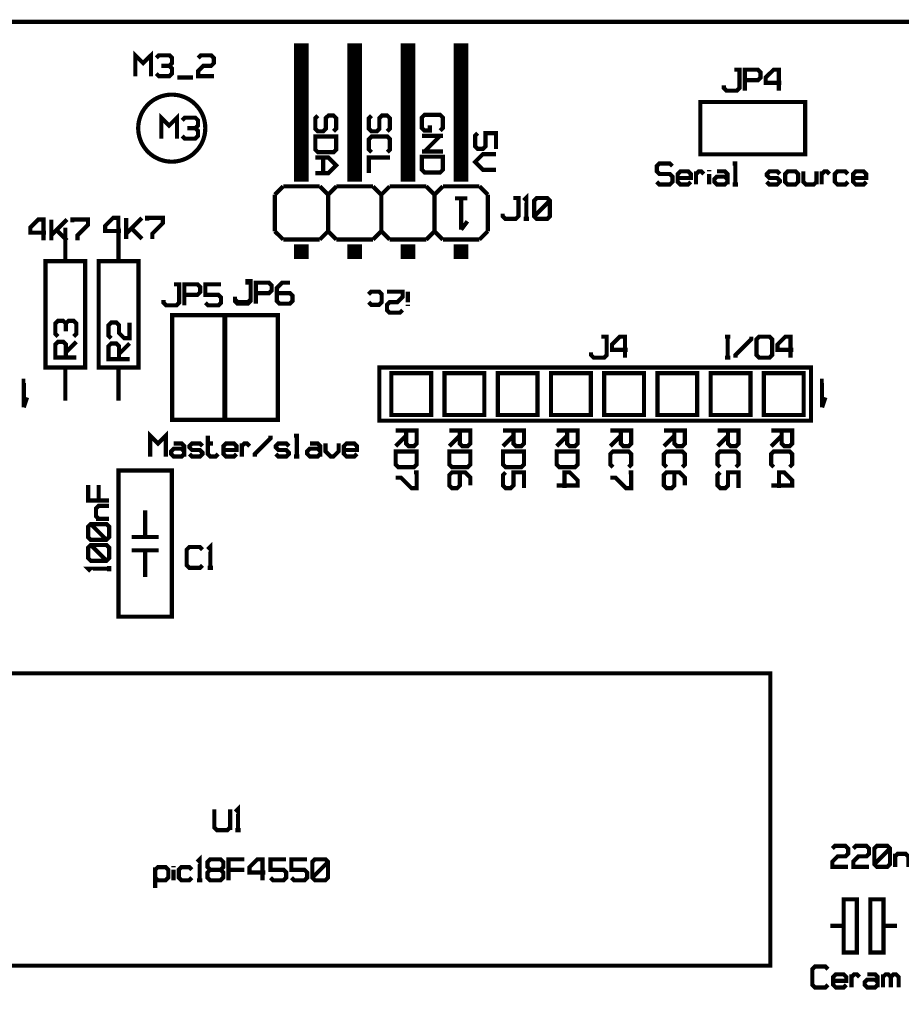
# Model space of a CAD drawing. Header units: millimetres. Extents: x 0 to 118, y 0 to 85.
# Tile 5 of 6: x 55 to 97, y 38 to 85. Entities that reach past the tile are written whole.
import ezdxf

# ---------------------------------------------------------------- set-up
doc = ezdxf.new("R2010")
doc.units = ezdxf.units.MM

msp = doc.modelspace()

# ---------------------------------------------------------------- linework, layer by layer
at = {"layer": '53697760'}
for points, const_width in [([(68.42125, 77.37), (68.42125, 83.97)], 0.7), ([(70.96125, 77.37), (70.96125, 83.97)], 0.7), ([(73.50125, 77.37), (73.50125, 83.97)], 0.7), ([(76.04125, 77.37), (76.04125, 83.97)], 0.7), ([(60.49, 82.40016), (60.49, 83.4), (60.86494, 83.02506), (61.23988, 83.4), (61.23988, 82.40016)], 0.2), ([(61.48984, 83.27502), (61.61482, 83.4), (62.11474, 83.4), (62.23972, 83.27502), (62.23972, 83.02506), (62.11474, 82.90008), (61.7398, 82.90008)], 0.2), ([(64.2394, 82.40016), (63.48952, 82.40016), (63.48952, 82.65012), (63.73948, 82.90008), (64.11442, 82.90008), (64.2394, 83.02506), (64.2394, 83.27502), (64.11442, 83.4), (63.6145, 83.4), (63.48952, 83.27502)], 0.2), ([(62.11474, 82.90008), (62.23972, 82.7751), (62.23972, 82.52514), (62.11474, 82.40016), (61.61482, 82.40016), (61.48984, 82.52514)], 0.2), ([(88.57833, 81.96012), (88.57833, 81.83514), (88.70331, 81.71016), (89.20323, 81.71016), (89.32821, 81.83514), (89.32821, 82.71), (89.07825, 82.71)], 0.2), ([(89.57817, 81.71016), (89.57817, 82.71), (90.20307, 82.71), (90.32805, 82.58502), (90.32805, 82.33506), (90.20307, 82.21008), (89.57817, 82.21008)], 0.2), ([(91.20291, 81.71016), (91.20291, 82.71), (90.95295, 82.71), (90.57801, 82.33506), (90.57801, 82.0851), (91.32789, 82.0851)], 0.2), ([(62.48968, 82.33767), (63.23956, 82.33767)], 0.2), ([(62.23, 78.32), (62.23, 78.32), (62.28583, 78.32098), (62.34161, 78.3239), (62.39724, 78.32877), (62.45267, 78.33558), (62.50783, 78.34431), (62.56265, 78.35497), (62.61707, 78.36753), (62.67101, 78.38199), (62.72442, 78.39831), (62.77723, 78.4165), (62.82937, 78.43651), (62.88077, 78.45833), (62.93139, 78.48193), (62.98115, 78.50729), (63.03, 78.53436), (63.07787, 78.56313), (63.1247, 78.59354), (63.17045, 78.62558), (63.21505, 78.65919), (63.25846, 78.69433), (63.3006, 78.73097), (63.34145, 78.76906), (63.38094, 78.80855), (63.41903, 78.8494), (63.45567, 78.89154), (63.49081, 78.93495), (63.52442, 78.97955), (63.55646, 79.0253), (63.58687, 79.07213), (63.61564, 79.12001), (63.64271, 79.16885), (63.66807, 79.21861), (63.69167, 79.26923), (63.71349, 79.32063), (63.7335, 79.37277), (63.75169, 79.42558), (63.76801, 79.47899), (63.78247, 79.53293), (63.79503, 79.58735), (63.80569, 79.64217), (63.81442, 79.69733), (63.82123, 79.75276), (63.8261, 79.80839), (63.82902, 79.86417), (63.83, 79.92), (63.82902, 79.97583), (63.8261, 80.03161), (63.82123, 80.08724), (63.81442, 80.14267), (63.80569, 80.19783), (63.79503, 80.25265), (63.78247, 80.30707), (63.76801, 80.36101), (63.75169, 80.41442), (63.7335, 80.46723), (63.71349, 80.51937), (63.69167, 80.57077), (63.66807, 80.62139), (63.64271, 80.67115), (63.61564, 80.72), (63.58687, 80.76787), (63.55646, 80.8147), (63.52442, 80.86045), (63.49081, 80.90505), (63.45567, 80.94846), (63.41903, 80.9906), (63.38094, 81.03145), (63.34145, 81.07094), (63.3006, 81.10903), (63.25846, 81.14567), (63.21505, 81.18081), (63.17045, 81.21442), (63.1247, 81.24646), (63.07787, 81.27687), (63.02999, 81.30564), (62.98115, 81.33271), (62.93139, 81.35807), (62.88077, 81.38167), (62.82937, 81.40349), (62.77723, 81.4235), (62.72442, 81.44169), (62.67101, 81.45801), (62.61707, 81.47247), (62.56265, 81.48503), (62.50783, 81.49569), (62.45267, 81.50442), (62.39724, 81.51123), (62.34161, 81.5161), (62.28583, 81.51902), (62.23, 81.52), (62.17417, 81.51902), (62.11839, 81.5161), (62.06276, 81.51123), (62.00733, 81.50442), (61.95217, 81.49569), (61.89735, 81.48503), (61.84293, 81.47247), (61.78899, 81.45801), (61.73558, 81.44169), (61.68277, 81.4235), (61.63063, 81.40349), (61.57923, 81.38167), (61.52861, 81.35807), (61.47885, 81.33271), (61.43, 81.30564), (61.38213, 81.27687), (61.3353, 81.24646), (61.28955, 81.21442), (61.24495, 81.18081), (61.20154, 81.14567), (61.1594, 81.10903), (61.11855, 81.07094), (61.07906, 81.03145), (61.04097, 80.9906), (61.00433, 80.94846), (60.96919, 80.90505), (60.93558, 80.86045), (60.90354, 80.8147), (60.87313, 80.76787), (60.84436, 80.71999), (60.81729, 80.67115), (60.79193, 80.62139), (60.76833, 80.57077), (60.74651, 80.51937), (60.7265, 80.46723), (60.70831, 80.41442), (60.69199, 80.36101), (60.67753, 80.30707), (60.66497, 80.25265), (60.65431, 80.19783), (60.64558, 80.14267), (60.63877, 80.08724), (60.6339, 80.03161), (60.63098, 79.97583), (60.63, 79.92), (60.63098, 79.86417), (60.6339, 79.80839), (60.63877, 79.75276), (60.64558, 79.69733), (60.65431, 79.64217), (60.66497, 79.58735), (60.67753, 79.53293), (60.69199, 79.47899), (60.70831, 79.42558), (60.7265, 79.37277), (60.74651, 79.32063), (60.76833, 79.26923), (60.79193, 79.21861), (60.81729, 79.16885), (60.84436, 79.12), (60.87313, 79.07213), (60.90354, 79.0253), (60.93558, 78.97955), (60.96919, 78.93495), (61.00433, 78.89154), (61.04097, 78.8494), (61.07906, 78.80855), (61.11855, 78.76906), (61.1594, 78.73097), (61.20154, 78.69433), (61.24495, 78.65919), (61.28955, 78.62558), (61.3353, 78.59354), (61.38213, 78.56313), (61.43001, 78.53436), (61.47885, 78.50729), (61.52861, 78.48193), (61.57923, 78.45833), (61.63063, 78.43651), (61.68277, 78.4165), (61.73558, 78.39831), (61.78899, 78.38199), (61.84293, 78.36753), (61.89735, 78.35497), (61.95217, 78.34431), (62.00733, 78.33558), (62.06276, 78.32877), (62.11839, 78.3239), (62.17417, 78.32098), (62.23, 78.32)], 0.2), ([(87.45833, 81.17), (92.45833, 81.17), (92.45833, 78.67), (87.45833, 78.67), (87.45833, 81.17)], 0.2), ([(61.73008, 79.42008), (61.73008, 80.41992), (62.10502, 80.04498), (62.47996, 80.41992), (62.47996, 79.42008)], 0.2), ([(62.72992, 80.29494), (62.8549, 80.41992), (63.35482, 80.41992), (63.4798, 80.29494), (63.4798, 80.04498), (63.35482, 79.92), (62.97988, 79.92)], 0.2), ([(69.20514, 80.52), (69.08016, 80.39502), (69.08016, 79.8951), (69.20514, 79.77012), (69.4551, 79.77012), (69.58008, 79.8951), (69.58008, 80.39502), (69.70506, 80.52), (69.95502, 80.52), (70.08, 80.39502), (70.08, 79.8951), (69.95502, 79.77012)], 0.2), ([(71.76514, 80.52), (71.64016, 80.39502), (71.64016, 79.8951), (71.76514, 79.77012), (72.0151, 79.77012), (72.14008, 79.8951), (72.14008, 80.39502), (72.26506, 80.52), (72.51502, 80.52), (72.64, 80.39502), (72.64, 79.8951), (72.51502, 79.77012)], 0.2), ([(74.54322, 80.05508), (74.54322, 79.80512), (74.29326, 79.80512), (74.16828, 79.9301), (74.16828, 80.43002), (74.29326, 80.555), (75.04314, 80.555), (75.16812, 80.43002), (75.16812, 79.9301), (75.04314, 79.80512)], 0.2), ([(63.35482, 79.92), (63.4798, 79.79502), (63.4798, 79.54506), (63.35482, 79.42008), (62.8549, 79.42008), (62.72992, 79.54506)], 0.2), ([(69.08016, 79.52016), (70.08, 79.52016), (70.08, 78.89526), (69.95502, 78.77028), (69.20514, 78.77028), (69.08016, 78.89526), (69.08016, 79.52016)], 0.2), ([(71.76514, 78.77028), (71.64016, 78.89526), (71.64016, 79.39518), (71.76514, 79.52016), (72.51502, 79.52016), (72.64, 79.39518), (72.64, 78.89526), (72.51502, 78.77028)], 0.2), ([(74.16828, 79.55516), (75.16812, 79.55516)], 0.2), ([(75.04314, 79.55516), (74.29326, 78.80528)], 0.2), ([(77.70812, 78.932), (77.70812, 79.68188), (77.2082, 79.68188), (77.2082, 79.05698), (77.08322, 78.932), (76.83326, 78.932), (76.70828, 79.05698), (76.70828, 79.5569), (76.83326, 79.68188)], 0.2), ([(69.08016, 78.52032), (69.70506, 78.52032), (70.08, 78.14538), (69.70506, 77.77044), (69.08016, 77.77044)], 0.2), ([(69.4551, 78.52032), (69.4551, 77.77044)], 0.2), ([(72.64, 78.52032), (71.64016, 78.52032), (71.64016, 77.77044)], 0.2), ([(74.16828, 78.80528), (75.16812, 78.80528)], 0.2), ([(74.16828, 78.55532), (75.16812, 78.55532), (75.16812, 77.93042), (75.04314, 77.80544), (74.29326, 77.80544), (74.16828, 77.93042), (74.16828, 78.55532)], 0.2), ([(77.70812, 78.68204), (77.08322, 78.68204), (76.70828, 78.3071), (77.08322, 77.93216), (77.70812, 77.93216)], 0.2), ([(85.37833, 77.35514), (85.50331, 77.23016), (86.00323, 77.23016), (86.12821, 77.35514), (86.12821, 77.6051), (86.00323, 77.73008), (85.50331, 77.73008), (85.37833, 77.85506), (85.37833, 78.10502), (85.50331, 78.23), (86.00323, 78.23), (86.12821, 78.10502)], 0.2), ([(89.12773, 77.23016), (89.12773, 78.23), (89.00275, 78.23)], 0.2), ([(87.00307, 77.35514), (86.87809, 77.23016), (86.50315, 77.23016), (86.37817, 77.35514), (86.37817, 77.73008), (86.50315, 77.85506), (86.87809, 77.85506), (87.00307, 77.73008), (87.00307, 77.54261), (86.37817, 77.54261)], 0.2), ([(87.25303, 77.23016), (87.25303, 77.85506)], 0.2), ([(87.25303, 77.73008), (87.37801, 77.85506), (87.50299, 77.85506), (87.62797, 77.73008)], 0.2), ([(87.87793, 77.85506), (87.87793, 77.91755)], 0.2), ([(87.87793, 77.23016), (87.87793, 77.73008)], 0.2), ([(88.75279, 77.35514), (88.62781, 77.23016), (88.25287, 77.23016), (88.12789, 77.35514), (88.12789, 77.48012), (88.25287, 77.6051), (88.62781, 77.6051), (88.75279, 77.48012)], 0.2), ([(88.25287, 77.85506), (88.62781, 77.85506), (88.75279, 77.73008), (88.75279, 77.23016)], 0.2), ([(90.62749, 77.35514), (90.75247, 77.23016), (91.12741, 77.23016), (91.25239, 77.35514), (91.25239, 77.41763), (91.12741, 77.54261), (90.75247, 77.54261), (90.62749, 77.66759), (90.62749, 77.73008), (90.75247, 77.85506), (91.12741, 77.85506), (91.25239, 77.73008)], 0.2), ([(91.62733, 77.23016), (91.50235, 77.35514), (91.50235, 77.73008), (91.62733, 77.85506), (92.00227, 77.85506), (92.12725, 77.73008), (92.12725, 77.35514), (92.00227, 77.23016), (91.62733, 77.23016)], 0.2), ([(92.37721, 77.85506), (92.37721, 77.35514), (92.50219, 77.23016), (92.87713, 77.23016), (93.00211, 77.35514)], 0.2), ([(93.00211, 77.85506), (93.00211, 77.23016)], 0.2), ([(93.25207, 77.23016), (93.25207, 77.85506)], 0.2), ([(93.25207, 77.73008), (93.37705, 77.85506), (93.50203, 77.85506), (93.62701, 77.73008)], 0.2), ([(94.50187, 77.35514), (94.37689, 77.23016), (94.00195, 77.23016), (93.87697, 77.35514), (93.87697, 77.73008), (94.00195, 77.85506), (94.37689, 77.85506), (94.50187, 77.73008)], 0.2), ([(95.37673, 77.35514), (95.25175, 77.23016), (94.87681, 77.23016), (94.75183, 77.35514), (94.75183, 77.73008), (94.87681, 77.85506), (95.25175, 77.85506), (95.37673, 77.73008), (95.37673, 77.54261), (94.75183, 77.54261)], 0.2), ([(67.15125, 76.74312), (67.54813, 77.14)], 0.2), ([(69.29437, 77.14), (67.54813, 77.14)], 0.2), ([(69.69125, 76.74311), (69.29437, 77.13999)], 0.2), ([(69.69125, 76.74312), (70.08813, 77.14)], 0.2), ([(71.83437, 77.14), (70.08813, 77.14)], 0.2), ([(72.23125, 76.74311), (71.83437, 77.13999)], 0.2), ([(72.23125, 76.74312), (72.62813, 77.14)], 0.2), ([(74.37437, 77.14), (72.62813, 77.14)], 0.2), ([(74.77125, 76.74311), (74.37437, 77.13999)], 0.2), ([(74.77125, 76.74312), (75.16813, 77.14)], 0.2), ([(76.91437, 77.14), (75.16813, 77.14)], 0.2), ([(77.31125, 76.74311), (76.91437, 77.13999)], 0.2), ([(89.00275, 77.23016), (89.25271, 77.23016)], 0.2), ([(67.15125, 76.74312), (67.15125, 74.99688)], 0.2), ([(67.15125, 74.99688), (67.15125, 76.74312)], 0.2), ([(69.69125, 76.74312), (69.69125, 74.99688)], 0.2), ([(69.69125, 74.99688), (69.69125, 76.74312)], 0.2), ([(72.23125, 76.74312), (72.23125, 74.99688)], 0.2), ([(72.23125, 74.99688), (72.23125, 76.74312)], 0.2), ([(74.77125, 76.74312), (74.77125, 74.99688)], 0.2), ([(74.77125, 74.99688), (74.77125, 76.74312)], 0.2), ([(76.04125, 75.07), (76.04125, 76.57), (76.34125, 76.57), (75.74125, 76.57)], 0.2), ([(77.31125, 74.99688), (77.31125, 76.74312)], 0.2), ([(78.02562, 75.83637), (78.02562, 75.71139), (78.1506, 75.58641), (78.65052, 75.58641), (78.7755, 75.71139), (78.7755, 76.58625), (78.52554, 76.58625)], 0.2), ([(79.15044, 75.58641), (79.15044, 76.58625), (79.02546, 76.46127)], 0.2), ([(79.65036, 75.58641), (79.52538, 75.71139), (79.52538, 76.46127), (79.65036, 76.58625), (80.15028, 76.58625), (80.27526, 76.46127), (80.27526, 75.71139), (80.15028, 75.58641), (79.65036, 75.58641)], 0.2), ([(79.52538, 75.71139), (80.27526, 76.46127)], 0.2), ([(59.6799, 74.63391), (59.6799, 75.63375), (59.42994, 75.63375), (59.055, 75.25881), (59.055, 75.00885), (59.80488, 75.00885)], 0.2), ([(60.05484, 74.63391), (60.05484, 75.63375)], 0.2), ([(60.05484, 74.88387), (60.80472, 75.63375)], 0.2), ([(61.05468, 75.50877), (61.05468, 75.63375), (61.80456, 75.63375), (61.80456, 75.38379), (61.30464, 74.88387), (61.30464, 74.63391)], 0.2), ([(56.10802, 74.55454), (56.10802, 75.55438), (55.85806, 75.55438), (55.48312, 75.17944), (55.48312, 74.92948), (56.233, 74.92948)], 0.2), ([(57.15, 75.16), (57.15, 73.57), (56.2, 73.57), (56.2, 68.49), (58.1, 68.49), (58.1, 73.57), (57.15, 73.57)], 0.2), ([(56.48296, 74.55454), (56.48296, 75.55438)], 0.2), ([(56.48296, 74.8045), (57.23284, 75.55438)], 0.2), ([(57.4828, 75.4294), (57.4828, 75.55438), (58.23268, 75.55438), (58.23268, 75.30442), (57.73276, 74.8045), (57.73276, 74.55454)], 0.2), ([(59.69, 75.16), (59.69, 73.57), (58.74, 73.57), (58.74, 68.49), (60.64, 68.49), (60.64, 73.57), (59.69, 73.57)], 0.2), ([(76.04125, 75.07), (76.34125, 75.47)], 0.2), ([(79.02546, 75.58641), (79.27542, 75.58641)], 0.2), ([(56.73292, 75.05446), (57.23284, 74.55454)], 0.2), ([(60.3048, 75.13383), (60.80472, 74.63391)], 0.2), ([(67.54813, 74.59999), (67.15125, 74.99687)], 0.2), ([(69.29437, 74.6), (69.69125, 74.99688)], 0.2), ([(70.08813, 74.59999), (69.69125, 74.99687)], 0.2), ([(71.83437, 74.6), (72.23125, 74.99688)], 0.2), ([(72.62813, 74.59999), (72.23125, 74.99687)], 0.2), ([(74.37437, 74.6), (74.77125, 74.99688)], 0.2), ([(75.16813, 74.59999), (74.77125, 74.99687)], 0.2), ([(76.91437, 74.6), (77.31125, 74.99688)], 0.2), ([(69.29437, 74.6), (67.54813, 74.6)], 0.2), ([(68.42125, 73.67), (68.42125, 74.37)], 0.7), ([(71.83437, 74.6), (70.08813, 74.6)], 0.2), ([(70.96125, 73.67), (70.96125, 74.37)], 0.7), ([(74.37437, 74.6), (72.62813, 74.6)], 0.2), ([(73.50125, 73.67), (73.50125, 74.37)], 0.7), ([(76.91437, 74.6), (75.16813, 74.6)], 0.2), ([(76.04125, 73.67), (76.04125, 74.37)], 0.7), ([(61.83312, 71.70887), (61.83312, 71.58389), (61.9581, 71.45891), (62.45802, 71.45891), (62.583, 71.58389), (62.583, 72.45875), (62.33304, 72.45875)], 0.2), ([(62.83296, 71.45891), (62.83296, 72.45875), (63.45786, 72.45875), (63.58284, 72.33377), (63.58284, 72.08381), (63.45786, 71.95883), (62.83296, 71.95883)], 0.2), ([(64.58268, 72.45875), (63.8328, 72.45875), (63.8328, 71.95883), (64.4577, 71.95883), (64.58268, 71.83385), (64.58268, 71.58389), (64.4577, 71.45891), (63.95778, 71.45891), (63.8328, 71.58389)], 0.2), ([(65.24625, 71.86762), (65.24625, 71.74264), (65.37123, 71.61766), (65.87115, 71.61766), (65.99613, 71.74264), (65.99613, 72.6175), (65.74617, 72.6175)], 0.2), ([(65.24625, 71.78825), (65.24625, 71.66327), (65.37123, 71.53829), (65.87115, 71.53829), (65.99613, 71.66327), (65.99613, 72.53813), (65.74617, 72.53813)], 0.2), ([(66.24609, 71.53829), (66.24609, 72.53813), (66.87099, 72.53813), (66.99597, 72.41315), (66.99597, 72.16319), (66.87099, 72.03821), (66.24609, 72.03821)], 0.2), ([(67.87083, 72.53813), (67.49589, 72.53813), (67.24593, 72.28817), (67.24593, 71.66327), (67.37091, 71.53829), (67.87083, 71.53829), (67.99581, 71.66327), (67.99581, 71.91323), (67.87083, 72.03821), (67.24593, 72.03821)], 0.2), ([(71.62655, 71.98424), (71.75153, 72.10922), (72.12647, 72.10922), (72.25145, 71.98424), (72.25145, 71.6093), (72.12647, 71.48432), (71.75153, 71.48432), (71.62655, 71.6093)], 0.2), ([(72.50141, 72.10922), (73.25129, 72.10922), (73.25129, 71.85926), (73.00133, 71.6093), (72.62639, 71.6093), (72.50141, 71.48432), (72.50141, 71.23436), (72.62639, 71.10938), (73.12631, 71.10938), (73.25129, 71.23436)], 0.2), ([(73.50125, 72.10922), (73.50125, 71.6093)], 0.2), ([(73.50125, 71.48432), (73.50125, 71.42183)], 0.2), ([(64.75, 70.99), (64.75, 65.99), (62.25, 65.99), (62.25, 70.99), (64.75, 70.99)], 0.2), ([(67.29, 70.99), (67.29, 65.99), (64.79, 65.99), (64.79, 70.99), (67.29, 70.99)], 0.2), ([(56.79873, 69.96609), (56.67375, 70.09107), (56.67375, 70.59099), (56.79873, 70.71597), (57.04869, 70.71597), (57.17367, 70.59099), (57.17367, 70.21605)], 0.2), ([(57.17367, 70.59099), (57.29865, 70.71597), (57.54861, 70.71597), (57.67359, 70.59099), (57.67359, 70.09107), (57.54861, 69.96609)], 0.2), ([(60.21359, 70.6366), (60.21359, 69.88672), (59.96363, 69.88672), (59.71367, 70.13668), (59.71367, 70.51162), (59.58869, 70.6366), (59.33873, 70.6366), (59.21375, 70.51162), (59.21375, 70.0117), (59.33873, 69.88672)], 0.2), ([(57.67359, 68.96625), (56.67375, 68.96625), (56.67375, 69.59115), (56.79873, 69.71613), (57.04869, 69.71613), (57.17367, 69.59115), (57.17367, 68.96625)], 0.2), ([(57.17367, 69.21621), (57.67359, 69.71613)], 0.2), ([(60.21359, 68.88688), (59.21375, 68.88688), (59.21375, 69.51178), (59.33873, 69.63676), (59.58869, 69.63676), (59.71367, 69.51178), (59.71367, 68.88688)], 0.2), ([(59.71367, 69.13684), (60.21359, 69.63676)], 0.2), ([(82.23999, 69.21012), (82.23999, 69.08514), (82.36497, 68.96016), (82.86489, 68.96016), (82.98987, 69.08514), (82.98987, 69.96), (82.73991, 69.96)], 0.2), ([(83.86473, 68.96016), (83.86473, 69.96), (83.61477, 69.96), (83.23983, 69.58506), (83.23983, 69.3351), (83.98971, 69.3351)], 0.2), ([(88.64, 69.96), (88.88996, 69.96)], 0.2), ([(88.76498, 68.96016), (88.76498, 69.96)], 0.2), ([(89.13992, 68.96016), (89.13992, 69.08514), (89.8898, 69.83502), (89.8898, 69.96)], 0.2), ([(90.76466, 68.96016), (90.26474, 68.96016), (90.13976, 69.08514), (90.13976, 69.83502), (90.26474, 69.96), (90.76466, 69.96), (90.88964, 69.83502), (90.88964, 69.08514), (90.76466, 68.96016)], 0.2), ([(91.7645, 68.96016), (91.7645, 69.96), (91.51454, 69.96), (91.1396, 69.58506), (91.1396, 69.3351), (91.88948, 69.3351)], 0.2), ([(88.64, 68.96016), (88.88996, 68.96016)], 0.2), ([(57.15, 68.49), (57.15, 66.9)], 0.2), ([(59.69, 68.49), (59.69, 66.9)], 0.2), ([(92.74, 65.95), (72.14, 65.95), (72.14, 68.49), (92.74, 68.49), (92.74, 65.95)], 0.2), ([(74.61, 66.22), (72.71, 66.22), (72.71, 68.22), (74.61, 68.22), (74.61, 66.22)], 0.2), ([(77.15, 66.22), (75.25, 66.22), (75.25, 68.22), (77.15, 68.22), (77.15, 66.22)], 0.2), ([(79.69, 66.22), (77.79, 66.22), (77.79, 68.22), (79.69, 68.22), (79.69, 66.22)], 0.2), ([(82.23, 66.22), (80.33, 66.22), (80.33, 68.22), (82.23, 68.22), (82.23, 66.22)], 0.2), ([(84.77, 66.22), (82.87, 66.22), (82.87, 68.22), (84.77, 68.22), (84.77, 66.22)], 0.2), ([(87.31, 66.22), (85.41, 66.22), (85.41, 68.22), (87.31, 68.22), (87.31, 66.22)], 0.2), ([(89.85, 66.22), (87.95, 66.22), (87.95, 68.22), (89.85, 68.22), (89.85, 66.22)], 0.2), ([(92.39, 66.22), (90.49, 66.22), (90.49, 68.22), (92.39, 68.22), (92.39, 66.22)], 0.2), ([(55.16562, 66.585), (55.16562, 67.85499), (55.245, 67.85499), (55.08625, 67.85499)], 0.2), ([(93.26562, 66.585), (93.26562, 67.85499), (93.345, 67.85499), (93.18625, 67.85499)], 0.2), ([(55.16562, 66.585), (55.32437, 67.06125)], 0.2), ([(93.26562, 66.585), (93.42437, 67.06125)], 0.2), ([(61.19812, 64.23579), (61.19812, 65.23563), (61.57306, 64.86069), (61.948, 65.23563), (61.948, 64.23579)], 0.2), ([(72.92016, 65.48), (73.92, 65.48), (73.92, 64.8551), (73.79502, 64.73012), (73.54506, 64.73012), (73.42008, 64.8551), (73.42008, 65.48)], 0.2), ([(75.48016, 65.48), (76.48, 65.48), (76.48, 64.8551), (76.35502, 64.73012), (76.10506, 64.73012), (75.98008, 64.8551), (75.98008, 65.48)], 0.2), ([(78.04016, 65.48), (79.04, 65.48), (79.04, 64.8551), (78.91502, 64.73012), (78.66506, 64.73012), (78.54008, 64.8551), (78.54008, 65.48)], 0.2), ([(80.60016, 65.48), (81.6, 65.48), (81.6, 64.8551), (81.47502, 64.73012), (81.22506, 64.73012), (81.10008, 64.8551), (81.10008, 65.48)], 0.2), ([(83.16016, 65.48), (84.16, 65.48), (84.16, 64.8551), (84.03502, 64.73012), (83.78506, 64.73012), (83.66008, 64.8551), (83.66008, 65.48)], 0.2), ([(85.72016, 65.48), (86.72, 65.48), (86.72, 64.8551), (86.59502, 64.73012), (86.34506, 64.73012), (86.22008, 64.8551), (86.22008, 65.48)], 0.2), ([(88.28016, 65.48), (89.28, 65.48), (89.28, 64.8551), (89.15502, 64.73012), (88.90506, 64.73012), (88.78008, 64.8551), (88.78008, 65.48)], 0.2), ([(90.84016, 65.48), (91.84, 65.48), (91.84, 64.8551), (91.71502, 64.73012), (91.46506, 64.73012), (91.34008, 64.8551), (91.34008, 65.48)], 0.2), ([(62.32294, 64.86069), (62.69788, 64.86069), (62.82286, 64.73571), (62.82286, 64.23579)], 0.2), ([(63.07282, 64.36077), (63.1978, 64.23579), (63.57274, 64.23579), (63.69772, 64.36077), (63.69772, 64.42326), (63.57274, 64.54824), (63.1978, 64.54824), (63.07282, 64.67322), (63.07282, 64.73571), (63.1978, 64.86069), (63.57274, 64.86069), (63.69772, 64.73571)], 0.2), ([(63.94768, 65.23563), (63.94768, 64.36077), (64.07266, 64.23579), (64.32262, 64.23579), (64.4476, 64.36077)], 0.2), ([(63.94768, 64.86069), (64.19764, 64.86069)], 0.2), ([(65.32246, 64.36077), (65.19748, 64.23579), (64.82254, 64.23579), (64.69756, 64.36077), (64.69756, 64.73571), (64.82254, 64.86069), (65.19748, 64.86069), (65.32246, 64.73571), (65.32246, 64.54824), (64.69756, 64.54824)], 0.2), ([(65.57242, 64.23579), (65.57242, 64.86069)], 0.2), ([(65.57242, 64.73571), (65.6974, 64.86069), (65.82238, 64.86069), (65.94736, 64.73571)], 0.2), ([(66.19732, 64.23579), (66.19732, 64.36077), (66.9472, 65.11065), (66.9472, 65.23563)], 0.2), ([(67.19716, 64.36077), (67.32214, 64.23579), (67.69708, 64.23579), (67.82206, 64.36077), (67.82206, 64.42326), (67.69708, 64.54824), (67.32214, 64.54824), (67.19716, 64.67322), (67.19716, 64.73571), (67.32214, 64.86069), (67.69708, 64.86069), (67.82206, 64.73571)], 0.2), ([(68.197, 64.23579), (68.197, 65.23563), (68.07202, 65.23563)], 0.2), ([(68.8219, 64.86069), (69.19684, 64.86069), (69.32182, 64.73571), (69.32182, 64.23579)], 0.2), ([(69.57178, 64.86069), (69.57178, 64.48575), (69.82174, 64.23579), (69.94672, 64.23579), (70.19668, 64.48575), (70.19668, 64.86069)], 0.2), ([(71.07154, 64.36077), (70.94656, 64.23579), (70.57162, 64.23579), (70.44664, 64.36077), (70.44664, 64.73571), (70.57162, 64.86069), (70.94656, 64.86069), (71.07154, 64.73571), (71.07154, 64.54824), (70.44664, 64.54824)], 0.2), ([(73.42008, 65.23004), (72.92016, 64.73012)], 0.2), ([(75.98008, 65.23004), (75.48016, 64.73012)], 0.2), ([(78.54008, 65.23004), (78.04016, 64.73012)], 0.2), ([(81.10008, 65.23004), (80.60016, 64.73012)], 0.2), ([(83.66008, 65.23004), (83.16016, 64.73012)], 0.2), ([(86.22008, 65.23004), (85.72016, 64.73012)], 0.2), ([(88.78008, 65.23004), (88.28016, 64.73012)], 0.2), ([(91.34008, 65.23004), (90.84016, 64.73012)], 0.2), ([(62.82286, 64.36077), (62.69788, 64.23579), (62.32294, 64.23579), (62.19796, 64.36077), (62.19796, 64.48575), (62.32294, 64.61073), (62.69788, 64.61073), (62.82286, 64.48575)], 0.2), ([(69.32182, 64.36077), (69.19684, 64.23579), (68.8219, 64.23579), (68.69692, 64.36077), (68.69692, 64.48575), (68.8219, 64.61073), (69.19684, 64.61073), (69.32182, 64.48575)], 0.2), ([(72.92016, 64.48016), (73.92, 64.48016), (73.92, 63.85526), (73.79502, 63.73028), (73.04514, 63.73028), (72.92016, 63.85526), (72.92016, 64.48016)], 0.2), ([(75.48016, 64.48016), (76.48, 64.48016), (76.48, 63.85526), (76.35502, 63.73028), (75.60514, 63.73028), (75.48016, 63.85526), (75.48016, 64.48016)], 0.2), ([(78.04016, 64.48016), (79.04, 64.48016), (79.04, 63.85526), (78.91502, 63.73028), (78.16514, 63.73028), (78.04016, 63.85526), (78.04016, 64.48016)], 0.2), ([(80.60016, 64.48016), (81.6, 64.48016), (81.6, 63.85526), (81.47502, 63.73028), (80.72514, 63.73028), (80.60016, 63.85526), (80.60016, 64.48016)], 0.2), ([(83.28514, 63.73028), (83.16016, 63.85526), (83.16016, 64.35518), (83.28514, 64.48016), (84.03502, 64.48016), (84.16, 64.35518), (84.16, 63.85526), (84.03502, 63.73028)], 0.2), ([(85.84514, 63.73028), (85.72016, 63.85526), (85.72016, 64.35518), (85.84514, 64.48016), (86.59502, 64.48016), (86.72, 64.35518), (86.72, 63.85526), (86.59502, 63.73028)], 0.2), ([(88.40514, 63.73028), (88.28016, 63.85526), (88.28016, 64.35518), (88.40514, 64.48016), (89.15502, 64.48016), (89.28, 64.35518), (89.28, 63.85526), (89.15502, 63.73028)], 0.2), ([(90.96514, 63.73028), (90.84016, 63.85526), (90.84016, 64.35518), (90.96514, 64.48016), (91.71502, 64.48016), (91.84, 64.35518), (91.84, 63.85526), (91.71502, 63.73028)], 0.2), ([(68.07202, 64.23579), (68.32198, 64.23579)], 0.2), ([(59.69, 56.58625), (62.23, 56.58625), (62.23, 63.56625), (59.69, 63.56625), (59.69, 56.58625)], 0.2), ([(73.79502, 63.48032), (73.92, 63.48032), (73.92, 62.73044), (73.67004, 62.73044), (73.17012, 63.23036), (72.92016, 63.23036)], 0.2), ([(76.48, 62.85542), (76.48, 63.23036), (76.23004, 63.48032), (75.60514, 63.48032), (75.48016, 63.35534), (75.48016, 62.85542), (75.60514, 62.73044), (75.8551, 62.73044), (75.98008, 62.85542), (75.98008, 63.48032)], 0.2), ([(79.04, 62.73044), (79.04, 63.48032), (78.54008, 63.48032), (78.54008, 62.85542), (78.4151, 62.73044), (78.16514, 62.73044), (78.04016, 62.85542), (78.04016, 63.35534), (78.16514, 63.48032)], 0.2), ([(80.60016, 62.85542), (81.6, 62.85542), (81.6, 63.10538), (81.22506, 63.48032), (80.9751, 63.48032), (80.9751, 62.73044)], 0.2), ([(84.03502, 63.48032), (84.16, 63.48032), (84.16, 62.73044), (83.91004, 62.73044), (83.41012, 63.23036), (83.16016, 63.23036)], 0.2), ([(86.72, 62.85542), (86.72, 63.23036), (86.47004, 63.48032), (85.84514, 63.48032), (85.72016, 63.35534), (85.72016, 62.85542), (85.84514, 62.73044), (86.0951, 62.73044), (86.22008, 62.85542), (86.22008, 63.48032)], 0.2), ([(89.28, 62.73044), (89.28, 63.48032), (88.78008, 63.48032), (88.78008, 62.85542), (88.6551, 62.73044), (88.40514, 62.73044), (88.28016, 62.85542), (88.28016, 63.35534), (88.40514, 63.48032)], 0.2), ([(90.84016, 62.85542), (91.84, 62.85542), (91.84, 63.10538), (91.46506, 63.48032), (91.2151, 63.48032), (91.2151, 62.73044)], 0.2), ([(59.23984, 62.13446), (58.24, 62.13446), (58.24, 62.88434)], 0.2), ([(58.73992, 62.88434), (58.73992, 62.13446)], 0.2), ([(58.73992, 61.2596), (58.61494, 61.38458), (58.61494, 61.75952), (58.73992, 61.8845), (59.23984, 61.8845)], 0.2), ([(60.96, 60.39625), (60.96, 61.66625)], 0.2), ([(59.23984, 61.2596), (58.61494, 61.2596)], 0.2), ([(59.23984, 60.38474), (59.11486, 60.25976), (58.36498, 60.25976), (58.24, 60.38474), (58.24, 60.88466), (58.36498, 61.00964), (59.11486, 61.00964), (59.23984, 60.88466), (59.23984, 60.38474)], 0.2), ([(59.11486, 60.25976), (58.36498, 61.00964)], 0.2), ([(61.6, 60.39625), (60.32, 60.39625)], 0.2), ([(59.23984, 59.3849), (59.11486, 59.25992), (58.36498, 59.25992), (58.24, 59.3849), (58.24, 59.88482), (58.36498, 60.0098), (59.11486, 60.0098), (59.23984, 59.88482), (59.23984, 59.3849)], 0.2), ([(59.11486, 59.25992), (58.36498, 60.0098)], 0.2), ([(61.6, 59.75625), (60.32, 59.75625)], 0.2), ([(60.96, 58.48625), (60.96, 59.75625)], 0.2), ([(63.69425, 59.04264), (63.56927, 58.91766), (63.06935, 58.91766), (62.94437, 59.04264), (62.94437, 59.79252), (63.06935, 59.9175), (63.56927, 59.9175), (63.69425, 59.79252)], 0.2), ([(64.06919, 58.91766), (64.06919, 59.9175), (63.94421, 59.79252)], 0.2), ([(59.23984, 58.88498), (58.24, 58.88498), (58.36498, 58.76)], 0.2), ([(59.23984, 58.76), (59.23984, 59.00996)], 0.2), ([(63.94421, 58.91766), (64.19417, 58.91766)], 0.2), ([(38.73, 53.88), (90.8, 53.88), (90.8, 39.92), (38.73, 39.92), (38.73, 45.63), (39.69, 45.63), (39.69, 48.17), (38.73, 48.17), (38.73, 53.88)], 0.2), ([(64.26508, 47.39492), (64.26508, 46.52006), (64.39006, 46.39508), (64.88998, 46.39508), (65.01496, 46.52006)], 0.2), ([(65.01496, 47.39492), (65.01496, 46.39508)], 0.2), ([(65.3899, 46.39508), (65.3899, 47.39492), (65.26492, 47.26994)], 0.2), ([(65.26492, 46.39508), (65.51488, 46.39508)], 0.2), ([(94.50988, 44.64016), (93.76, 44.64016), (93.76, 44.89012), (94.00996, 45.14008), (94.3849, 45.14008), (94.50988, 45.26506), (94.50988, 45.51502), (94.3849, 45.64), (93.88498, 45.64), (93.76, 45.51502)], 0.2), ([(95.50972, 44.64016), (94.75984, 44.64016), (94.75984, 44.89012), (95.0098, 45.14008), (95.38474, 45.14008), (95.50972, 45.26506), (95.50972, 45.51502), (95.38474, 45.64), (94.88482, 45.64), (94.75984, 45.51502)], 0.2), ([(95.88466, 44.64016), (95.75968, 44.76514), (95.75968, 45.51502), (95.88466, 45.64), (96.38458, 45.64), (96.50956, 45.51502), (96.50956, 44.76514), (96.38458, 44.64016), (95.88466, 44.64016)], 0.2), ([(95.75968, 44.76514), (96.50956, 45.51502)], 0.2), ([(63.56466, 44.00016), (63.56466, 45), (63.43968, 44.87502)], 0.2), ([(96.75952, 44.64016), (96.75952, 45.26506)], 0.2), ([(96.75952, 45.14008), (96.8845, 45.26506), (97.25944, 45.26506), (97.38442, 45.14008), (97.38442, 44.64016)], 0.2), ([(61.44, 43.62522), (61.44, 44.62506)], 0.2), ([(61.44, 44.50008), (61.56498, 44.62506), (61.93992, 44.62506), (62.0649, 44.50008), (62.0649, 44.12514), (61.93992, 44.00016), (61.56498, 44.00016), (61.44, 44.12514)], 0.2), ([(62.31486, 44.62506), (62.31486, 44.68755)], 0.2), ([(63.18972, 44.12514), (63.06474, 44.00016), (62.6898, 44.00016), (62.56482, 44.12514), (62.56482, 44.50008), (62.6898, 44.62506), (63.06474, 44.62506), (63.18972, 44.50008)], 0.2), ([(64.06458, 44.50008), (63.9396, 44.3751), (63.9396, 44.12514), (64.06458, 44.00016), (64.5645, 44.00016), (64.68948, 44.12514), (64.68948, 44.3751), (64.5645, 44.50008), (64.06458, 44.50008), (63.9396, 44.62506), (63.9396, 44.87502), (64.06458, 45), (64.5645, 45), (64.68948, 44.87502), (64.68948, 44.62506), (64.5645, 44.50008)], 0.2), ([(64.93944, 44.00016), (64.93944, 45), (65.68932, 45)], 0.2), ([(66.56418, 44.00016), (66.56418, 45), (66.31422, 45), (65.93928, 44.62506), (65.93928, 44.3751), (66.68916, 44.3751)], 0.2), ([(67.689, 45), (66.93912, 45), (66.93912, 44.50008), (67.56402, 44.50008), (67.689, 44.3751), (67.689, 44.12514), (67.56402, 44.00016), (67.0641, 44.00016), (66.93912, 44.12514)], 0.2), ([(68.68884, 45), (67.93896, 45), (67.93896, 44.50008), (68.56386, 44.50008), (68.68884, 44.3751), (68.68884, 44.12514), (68.56386, 44.00016), (68.06394, 44.00016), (67.93896, 44.12514)], 0.2), ([(69.06378, 44.00016), (68.9388, 44.12514), (68.9388, 44.87502), (69.06378, 45), (69.5637, 45), (69.68868, 44.87502), (69.68868, 44.12514), (69.5637, 44.00016), (69.06378, 44.00016)], 0.2), ([(68.9388, 44.12514), (69.68868, 44.87502)], 0.2), ([(62.31486, 44.00016), (62.31486, 44.50008)], 0.2), ([(65.68932, 44.50008), (64.93944, 44.50008)], 0.2), ([(63.43968, 44.00016), (63.68964, 44.00016)], 0.2), ([(93.66, 41.82), (94.3, 41.82), (94.3, 43.09), (94.93, 43.09), (94.93, 40.55), (94.3, 40.55), (94.3, 41.82)], 0.2), ([(95.57, 43.09), (96.2, 43.09), (96.2, 40.55), (95.57, 40.55), (95.57, 43.09)], 0.2), ([(96.84, 41.82), (96.2, 41.82)], 0.2), ([(93.54988, 39.00514), (93.4249, 38.88016), (92.92498, 38.88016), (92.8, 39.00514), (92.8, 39.75502), (92.92498, 39.88), (93.4249, 39.88), (93.54988, 39.75502)], 0.2), ([(94.42474, 39.00514), (94.29976, 38.88016), (93.92482, 38.88016), (93.79984, 39.00514), (93.79984, 39.38008), (93.92482, 39.50506), (94.29976, 39.50506), (94.42474, 39.38008), (94.42474, 39.19261), (93.79984, 39.19261)], 0.2), ([(94.6747, 38.88016), (94.6747, 39.50506)], 0.2), ([(94.6747, 39.38008), (94.79968, 39.50506), (94.92466, 39.50506), (95.04964, 39.38008)], 0.2), ([(95.42458, 39.50506), (95.79952, 39.50506), (95.9245, 39.38008), (95.9245, 38.88016)], 0.2), ([(96.17446, 39.50506), (96.17446, 38.88016)], 0.2), ([(96.17446, 39.38008), (96.29944, 39.50506), (96.42442, 39.50506), (96.5494, 39.38008), (96.5494, 38.88016)], 0.2), ([(96.5494, 39.38008), (96.67438, 39.50506), (96.79936, 39.50506), (96.92434, 39.38008), (96.92434, 38.88016)], 0.2), ([(95.9245, 39.00514), (95.79952, 38.88016), (95.42458, 38.88016), (95.2996, 39.00514), (95.2996, 39.13012), (95.42458, 39.2551), (95.79952, 39.2551), (95.9245, 39.13012)], 0.2)]:
    msp.add_lwpolyline(points, dxfattribs=dict(at, const_width=const_width))
at = {"layer": '53705064', "const_width": 0.2}
msp.add_lwpolyline([(0, 85), (115, 85), (115, 0), (0, 0), (0, 85)], dxfattribs=at)

doc.saveas('drawing.dxf')
